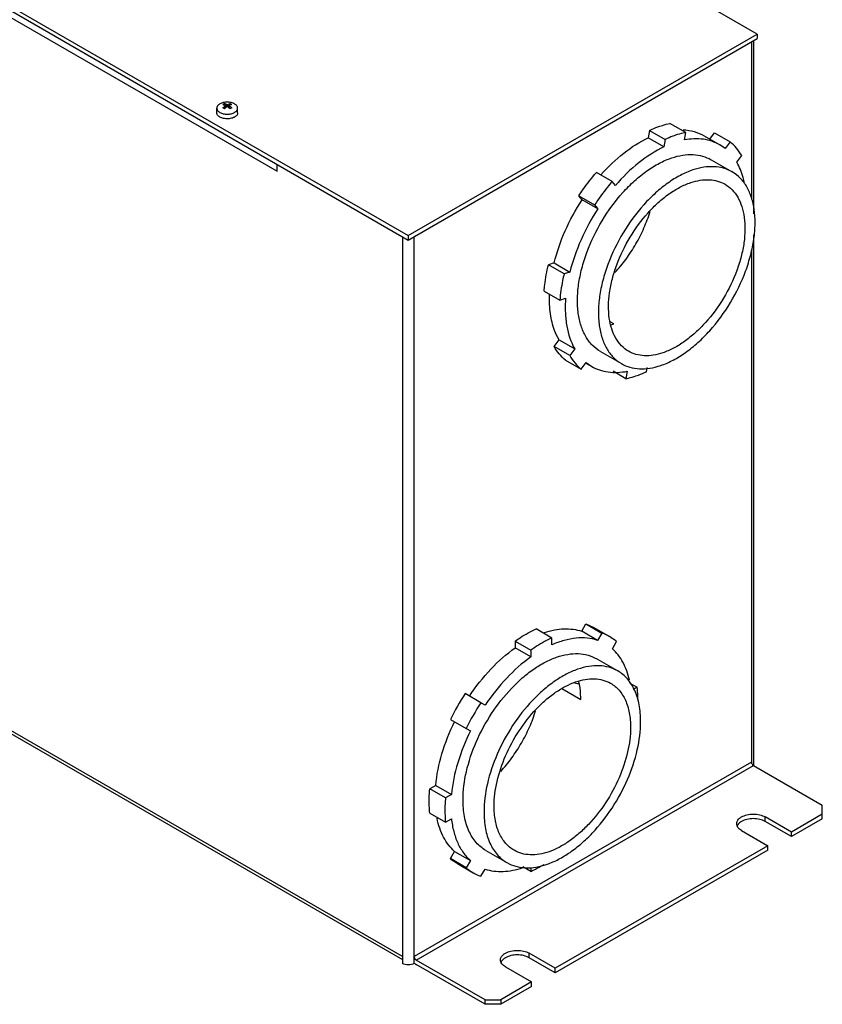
# Model space of a CAD drawing. Header units: millimetres. Extents: x 77 to 598, y 229 to 713.
# Tile 2 of 3: x 381 to 598, y 229 to 495. Entities that reach past the tile are written whole.
import ezdxf

# ---------------------------------------------------------------- set-up
doc = ezdxf.new("R2010")
doc.units = ezdxf.units.MM
doc.header["$LTSCALE"] = 61.257806
doc.layers.get('0').update_dxf_attribs({"linetype": 'CONTINUOUS'})

msp = doc.modelspace()

# ---------------------------------------------------------------- linework, layer by layer
at = {"color": 7, "linetype": 'Continuous'}
for p, q in [((98.3, 660.42), (486.15, 436.5)), ((580.19, 490.8), (384.32, 603.88)), ((290.28, 548.36), (486.15, 435.28)), ((309.37, 535.51), (450.79, 453.86)), ((486.15, 436.5), (580.19, 490.8)), ((486.15, 435.28), (580.19, 489.57)), ((578.61, 488.66), (578.61, 446.19)), ((579.27, 442.38), (579.27, 489.04)), ((580.19, 490.8), (580.19, 489.57)), ((434.56, 469.57), (434.56, 470.83)), ((436.59, 472.05), (436.78, 471.56)), ((436.72, 471.37), (436.72, 470.79)), ((436.81, 471.51), (436.81, 470.86)), ((436.81, 471.49), (437, 471.01)), ((437.15, 471.86), (437.15, 471.13)), ((437.57, 471.13), (437.57, 471.86)), ((437.72, 471.01), (437.91, 471.49)), ((437.91, 471.51), (437.91, 470.86)), ((437.94, 471.56), (438.12, 472.05)), ((437.99, 470.79), (437.99, 471.37)), ((440.16, 469.57), (440.16, 470.83)), ((551.12, 464.85), (550.79, 462.85)), ((551.12, 464.85), (555.36, 462.4)), ((560.9, 464.25), (556.65, 466.7)), ((555.03, 460.4), (550.79, 462.85)), ((555.36, 462.4), (555.03, 460.4)), ((560.57, 462.26), (560.9, 464.25)), ((565.84, 463.4), (570.08, 460.95)), ((567.41, 462.49), (568.66, 464.16)), ((568.66, 464.16), (572.91, 461.71)), ((571.57, 459.93), (570.08, 460.95)), ((572.91, 461.71), (571.57, 459.93)), ((567.75, 456.92), (573.41, 453.66)), ((574.66, 456.25), (576, 458.03)), ((450.79, 453.86), (450.79, 455.69)), ((541.07, 451.04), (536.82, 453.49)), ((541.94, 450), (541.07, 451.04)), ((532.09, 447.18), (536.33, 444.73)), ((532.96, 446.14), (532.09, 447.18)), ((537.21, 443.69), (532.96, 446.14)), ((536.33, 444.73), (537.21, 443.69)), ((484.57, 436.19), (484.57, 240.23)), ((486.15, 436.5), (486.15, 435.28)), ((487.73, 240.23), (487.73, 436.19)), ((579.27, 293.61), (579.27, 436.69)), ((578.61, 432.71), (578.61, 294.53)), ((525.45, 429.1), (523.88, 428.58)), ((528.13, 426.13), (523.88, 428.58)), ((525.45, 429.1), (529.69, 426.65)), ((529.69, 426.65), (528.13, 426.13)), ((522.72, 421.51), (526.97, 419.06)), ((526.97, 419.06), (528.53, 419.59)), ((541.49, 412.68), (540.56, 413.22)), ((525.41, 406.56), (526.76, 408.35)), ((529.66, 404.11), (525.41, 406.56)), ((526.76, 408.35), (531, 405.9)), ((531, 405.9), (529.66, 404.11)), ((537.9, 405.22), (543.56, 401.96)), ((528.51, 402.88), (532.75, 400.43)), ((532.75, 400.43), (534.09, 402.22)), ((534.01, 402.1), (535.58, 401.19)), ((534.09, 402.22), (535.58, 401.19)), ((550.3, 399.75), (550.48, 400.88)), ((544.76, 397.89), (541.32, 399.88)), ((545.09, 399.89), (544.76, 397.89)), ((524.83, 327.97), (520.59, 330.42)), ((532.89, 329.79), (534.02, 331.76)), ((537.13, 327.34), (532.89, 329.79)), ((534.02, 331.76), (538.27, 329.31)), ((536.13, 330.79), (540.37, 328.34)), ((538.27, 329.31), (537.13, 327.34)), ((514.93, 327.16), (519.17, 324.71)), ((514.93, 327.16), (514.93, 325.31)), ((524.83, 326.13), (524.83, 327.97)), ((541.13, 325.04), (542.27, 327)), ((519.17, 322.86), (514.93, 325.31)), ((519.17, 324.71), (519.17, 322.86)), ((536.92, 322.36), (542.58, 319.1)), ((484.57, 242.06), (351.8, 318.71)), ((352.26, 317.69), (484.57, 241.3)), ((527.49, 314.32), (532.6, 311.37)), ((545.84, 315.84), (547.83, 314.69)), ((547.83, 314.69), (546.75, 314.07)), ((505.73, 310.52), (501.49, 312.97)), ((506.87, 309.87), (505.73, 310.52)), ((520.37, 308.56), (520.44, 308.51)), ((497.49, 306.04), (501.73, 303.6)), ((501.73, 303.6), (502.87, 302.94)), ((578.61, 294.53), (487.73, 242.06)), ((488.25, 241.15), (579.13, 293.63)), ((579.13, 293.63), (597.7, 282.9)), ((493.53, 288.24), (491.93, 287.32)), ((496.17, 284.87), (491.93, 287.32)), ((493.53, 288.24), (497.77, 285.79)), ((497.77, 285.79), (496.17, 284.87)), ((597.7, 280.45), (597.7, 282.9)), ((491.93, 280.78), (496.17, 278.33)), ((496.17, 278.33), (497.77, 279.26)), ((589.39, 275.65), (582.31, 279.73)), ((582.31, 278.51), (582.31, 279.73)), ((597.7, 280.45), (589.39, 275.65)), ((597.7, 279.23), (589.39, 274.43)), ((597.7, 279.23), (597.7, 280.45)), ((589.39, 274.43), (582.31, 278.51)), ((575.95, 276.06), (583.02, 271.98)), ((589.39, 274.43), (589.39, 275.65)), ((583.02, 271.98), (525.75, 238.91)), ((583.02, 270.75), (583.02, 271.98)), ((497.49, 268.48), (498.62, 270.44)), ((501.73, 266.03), (497.49, 268.48)), ((498.62, 270.44), (502.87, 267.99)), ((507.07, 270.66), (512.73, 267.4)), ((583.02, 270.75), (525.75, 237.69)), ((499.38, 267.14), (503.62, 264.69)), ((502.87, 267.99), (501.73, 266.03)), ((505.73, 263.72), (506.87, 265.68)), ((519.17, 265.05), (517.01, 266.3)), ((519.17, 266.08), (519.17, 265.05)), ((525.75, 238.91), (518.68, 242.99)), ((518.68, 241.77), (518.68, 242.99)), ((525.75, 237.69), (518.68, 241.77)), ((506.82, 230.43), (488.25, 241.15)), ((506.82, 229.21), (488.25, 239.93)), ((512.31, 239.32), (519.38, 235.24)), ((525.75, 237.69), (525.75, 238.91)), ((519.38, 235.24), (511.07, 230.43)), ((519.38, 234.01), (511.07, 229.21)), ((519.38, 234.01), (519.38, 235.24)), ((506.82, 230.43), (511.07, 230.43)), ((506.82, 229.21), (506.82, 230.43)), ((511.07, 229.21), (506.82, 229.21)), ((511.07, 230.43), (511.07, 229.21))]:
    msp.add_line(p, q, dxfattribs=at)
for centre, radius, start, end in [((438.09, 468.98), 3.42, 120.0184, 124.1495), ((430.01, 459.76), 12.75, 58.8996, 61.1016), ((438.03, 469.07), 3.3, 115.7786, 120.0056), ((440.94, 465.91), 6.45, 129.7773, 132.3272), ((440.56, 466.36), 5.86, 125.6684, 129.8294), ((434.15, 466.36), 5.86, 50.1711, 54.332), ((433.78, 465.91), 6.45, 47.6732, 50.2232), ((436.67, 469.05), 3.33, 55.7854, 64.2157), ((444.92, 459.41), 13.16, 120.0054, 121.0947), ((444.13, 460.78), 11.57, 118.8324, 120.0194), ((535.85, 428.78), 17.06, 286.7558, 288.5439), ((535.66, 429.38), 17.69, 288.5383, 289.25), ((554.37, 277.82), 63.5, 146.3884, 153.6119), ((507.88, 311.62), 24.73, 359.4299, 359.9992), ((558.61, 275.37), 63.5, 146.3884, 153.6119), ((578.52, 293.61), 0.743, 355.5729, 359.9948), ((576.31, 276.63), 1.68, 156.6152, 164.6593), ((489.4, 241.91), 2.29, 234.6703, 239.9294), ((512.67, 239.89), 1.68, 156.6152, 164.6593)]:
    msp.add_arc(centre, radius, start, end, dxfattribs=at)
for points, knots in [([(435.38, 471.97), (435.26, 471.9), (435.03, 471.75), (434.77, 471.47), (434.62, 471.21), (434.57, 470.99), (434.56, 470.88), (434.56, 470.83)], [0, 0, 0, 0, 0.289605, 0.54865, 0.781649, 0.891845, 1, 1, 1, 1]), ([(434.56, 470.83), (434.56, 470.78), (434.57, 470.67), (434.62, 470.45), (434.77, 470.19), (435.03, 469.91), (435.26, 469.76), (435.38, 469.69)], [0, 0, 0, 0, 0.108169, 0.218376, 0.451383, 0.710428, 1, 1, 1, 1]), ([(439.34, 471.97), (439.2, 472.05), (438.91, 472.19), (438.42, 472.34), (437.9, 472.43), (437.36, 472.46), (436.82, 472.43), (436.29, 472.34), (435.81, 472.19), (435.51, 472.05), (435.38, 471.97)], [0, 0, 0, 0, 0.114141, 0.237297, 0.366939, 0.499961, 0.632988, 0.762647, 0.885827, 1, 1, 1, 1]), ([(436.17, 471.81), (436.21, 471.79), (436.4, 471.74), (436.59, 471.68), (436.72, 471.62)], [0, 0, 0, 0, 0.241578, 1, 1, 1, 1]), ([(436.17, 470.92), (436.21, 470.96), (436.39, 471.12), (436.58, 471.27), (436.72, 471.37)], [0, 0, 0, 0, 0.255731, 1, 1, 1, 1]), ([(437.15, 471.86), (437.1, 471.88), (436.92, 471.96), (436.73, 472.02), (436.59, 472.05)], [0, 0, 0, 0, 0.258712, 1, 1, 1, 1]), ([(436.81, 471.51), (436.81, 471.52), (436.81, 471.54), (436.79, 471.57), (436.76, 471.6), (436.74, 471.61), (436.72, 471.62)], [0, 0, 0, 0, 0.225325, 0.457967, 0.713495, 1, 1, 1, 1]), ([(436.72, 471.37), (436.74, 471.38), (436.76, 471.4), (436.79, 471.44), (436.81, 471.48), (436.81, 471.51)], [0, 0, 0, 0, 0.293617, 0.557674, 1, 1, 1, 1]), ([(437.15, 471.86), (437.18, 471.85), (437.25, 471.83), (437.36, 471.82), (437.47, 471.83), (437.54, 471.85), (437.57, 471.86)], [0, 0, 0, 0, 0.233569, 0.500001, 0.766434, 1, 1, 1, 1]), ([(437.57, 471.13), (437.54, 471.15), (437.47, 471.18), (437.36, 471.19), (437.24, 471.18), (437.18, 471.15), (437.15, 471.13)], [0, 0, 0, 0, 0.240557, 0.500001, 0.759446, 1, 1, 1, 1]), ([(437.57, 471.86), (437.62, 471.88), (437.8, 471.96), (437.98, 472.02), (438.12, 472.05)], [0, 0, 0, 0, 0.258712, 1, 1, 1, 1]), ([(437.99, 471.62), (437.98, 471.61), (437.96, 471.6), (437.93, 471.57), (437.91, 471.54), (437.91, 471.52), (437.91, 471.51)], [0, 0, 0, 0, 0.286504, 0.542037, 0.774679, 1, 1, 1, 1]), ([(437.91, 471.51), (437.91, 471.48), (437.92, 471.44), (437.96, 471.4), (437.98, 471.38), (437.99, 471.37)], [0, 0, 0, 0, 0.442331, 0.706382, 1, 1, 1, 1]), ([(438.55, 471.81), (438.5, 471.79), (438.31, 471.74), (438.13, 471.68), (437.99, 471.62)], [0, 0, 0, 0, 0.241578, 1, 1, 1, 1]), ([(438.55, 470.92), (438.5, 470.96), (438.33, 471.12), (438.14, 471.27), (437.99, 471.37)], [0, 0, 0, 0, 0.255731, 1, 1, 1, 1]), ([(440.16, 470.83), (440.16, 470.88), (440.15, 470.99), (440.09, 471.21), (439.95, 471.47), (439.68, 471.75), (439.46, 471.9), (439.34, 471.97)], [0, 0, 0, 0, 0.108169, 0.218376, 0.451383, 0.710428, 1, 1, 1, 1]), ([(439.34, 469.69), (439.46, 469.76), (439.68, 469.91), (439.95, 470.19), (440.09, 470.45), (440.15, 470.67), (440.16, 470.78), (440.16, 470.83)], [0, 0, 0, 0, 0.289605, 0.54865, 0.781649, 0.891845, 1, 1, 1, 1]), ([(435.38, 468.43), (435.26, 468.5), (435.03, 468.65), (434.77, 468.93), (434.62, 469.2), (434.57, 469.41), (434.56, 469.52), (434.56, 469.57)], [0, 0, 0, 0, 0.289589, 0.548632, 0.781635, 0.891836, 1, 1, 1, 1]), ([(435.38, 469.69), (435.51, 469.61), (435.81, 469.47), (436.29, 469.32), (436.82, 469.23), (437.36, 469.2), (437.9, 469.23), (438.42, 469.32), (438.91, 469.47), (439.2, 469.61), (439.34, 469.69)], [0, 0, 0, 0, 0.114141, 0.237297, 0.366939, 0.499961, 0.632988, 0.762647, 0.885827, 1, 1, 1, 1]), ([(436.05, 468.14), (435.99, 468.16), (435.76, 468.24), (435.53, 468.34), (435.38, 468.43)], [0, 0, 0, 0, 0.261554, 1, 1, 1, 1]), ([(438.48, 468.09), (438.28, 468.04), (437.87, 467.97), (437.26, 467.94), (436.64, 467.99), (436.24, 468.08), (436.05, 468.14)], [0, 0, 0, 0, 0.247866, 0.502751, 0.756224, 1, 1, 1, 1]), ([(439.18, 468.34), (439.13, 468.32), (438.9, 468.21), (438.66, 468.14), (438.48, 468.09)], [0, 0, 0, 0, 0.23949, 1, 1, 1, 1]), ([(440.16, 469.57), (440.16, 469.51), (440.15, 469.39), (440.08, 469.16), (439.91, 468.87), (439.59, 468.57), (439.33, 468.42), (439.18, 468.34)], [0, 0, 0, 0, 0.105991, 0.214373, 0.445704, 0.706358, 1, 1, 1, 1]), ([(551.12, 464.85), (551.35, 464.96), (552.27, 465.37), (553.21, 465.73), (553.92, 465.97)], [0, 0, 0, 0, 0.255782, 1, 1, 1, 1]), ([(553.92, 465.97), (554.15, 466.05), (555.05, 466.33), (555.96, 466.57), (556.65, 466.7)], [0, 0, 0, 0, 0.255988, 1, 1, 1, 1]), ([(560.2, 465), (561.2, 464.95), (563.16, 464.65), (565, 463.88), (565.84, 463.4)], [0, 0, 0, 0, 0.509741, 1, 1, 1, 1]), ([(538.03, 452.82), (539.92, 454.97), (543.85, 458.76), (548.46, 461.75), (550.79, 462.85)], [0, 0, 0, 0, 0.526721, 1, 1, 1, 1]), ([(558.16, 463.52), (557.93, 463.44), (556.98, 463.11), (556.05, 462.72), (555.36, 462.4)], [0, 0, 0, 0, 0.244318, 1, 1, 1, 1]), ([(560.9, 464.25), (560.67, 464.21), (559.75, 464.01), (558.84, 463.75), (558.16, 463.52)], [0, 0, 0, 0, 0.244195, 1, 1, 1, 1]), ([(570.08, 460.95), (569.41, 461.34), (567.98, 461.98), (564.78, 462.71), (562.24, 462.57), (560.57, 462.26)], [0, 0, 0, 0, 0.236211, 0.47849, 1, 1, 1, 1]), ([(555.03, 460.4), (552.64, 459.27), (547.9, 456.17), (543.88, 452.23), (541.94, 450)], [0, 0, 0, 0, 0.472865, 1, 1, 1, 1]), ([(576, 458.03), (575.58, 458.74), (574.66, 460.07), (573.51, 461.21), (572.91, 461.71)], [0, 0, 0, 0, 0.510033, 1, 1, 1, 1]), ([(537.9, 405.22), (537.1, 405.68), (535.59, 406.87), (533.82, 409.26), (532.56, 412.2), (531.83, 415.59), (531.64, 419.37), (531.98, 423.43), (532.84, 427.69), (534.69, 433.54), (538.12, 440.61), (542.74, 446.94), (547.01, 451.25), (550.31, 453.92), (553.67, 456.02), (556.01, 457.04), (557.16, 457.43)], [0, 0, 0, 0, 0.043172, 0.088435, 0.137421, 0.191094, 0.249775, 0.313259, 0.380945, 0.451944, 0.59925, 0.745586, 0.815424, 0.881577, 0.943255, 1, 1, 1, 1]), ([(557.16, 457.43), (558.11, 457.75), (560, 458.23), (562.82, 458.41), (565.44, 458.01), (567.03, 457.34), (567.75, 456.92)], [0, 0, 0, 0, 0.276772, 0.531994, 0.770578, 1, 1, 1, 1]), ([(562.82, 454.16), (561.66, 453.77), (559.33, 452.75), (555.96, 450.65), (552.66, 447.98), (548.4, 443.68), (543.78, 437.35), (540.35, 430.27), (538.5, 424.42), (537.63, 420.17), (537.29, 416.1), (537.49, 412.33), (538.22, 408.93), (539.48, 406), (541.25, 403.61), (542.76, 402.42), (543.56, 401.96)], [0, 0, 0, 0, 0.056745, 0.118422, 0.184576, 0.254414, 0.400749, 0.548056, 0.619055, 0.686741, 0.750225, 0.808906, 0.862579, 0.911565, 0.956828, 1, 1, 1, 1]), ([(573.41, 453.66), (572.69, 454.08), (571.1, 454.74), (568.47, 455.14), (565.66, 454.96), (563.77, 454.48), (562.82, 454.16)], [0, 0, 0, 0, 0.229422, 0.468005, 0.723228, 1, 1, 1, 1]), ([(576.71, 450.62), (576.6, 451.14), (576.14, 453.08), (575.39, 454.97), (574.66, 456.25)], [0, 0, 0, 0, 0.264273, 1, 1, 1, 1]), ([(532.09, 447.18), (532.45, 447.74), (533.93, 449.91), (535.54, 452), (536.82, 453.49)], [0, 0, 0, 0, 0.252634, 1, 1, 1, 1]), ([(554.16, 401.45), (555.31, 401.84), (557.64, 402.86), (561.01, 404.96), (564.31, 407.63), (568.57, 411.94), (573.2, 418.27), (576.62, 425.34), (578.47, 431.19), (579.34, 435.45), (579.68, 439.51), (579.48, 443.29), (578.75, 446.68), (577.49, 449.62), (575.73, 452.01), (574.21, 453.2), (573.41, 453.66)], [0, 0, 0, 0, 0.056745, 0.118422, 0.184576, 0.254414, 0.400749, 0.548056, 0.619055, 0.686741, 0.750225, 0.808906, 0.862579, 0.911565, 0.956828, 1, 1, 1, 1]), ([(562.26, 450.76), (563.09, 451.04), (564.73, 451.46), (567.19, 451.62), (569.47, 451.27), (570.86, 450.69), (571.49, 450.32)], [0, 0, 0, 0, 0.276769, 0.531996, 0.770577, 1, 1, 1, 1]), ([(541.07, 451.04), (540.64, 450.55), (538.96, 448.52), (537.42, 446.39), (536.33, 444.73)], [0, 0, 0, 0, 0.247005, 1, 1, 1, 1]), ([(545.49, 405.29), (544.79, 405.69), (543.47, 406.73), (541.93, 408.81), (540.83, 411.37), (540.2, 414.32), (540.03, 417.61), (540.32, 421.15), (541.08, 424.86), (542.69, 429.96), (545.67, 436.12), (549.7, 441.63), (553.41, 445.38), (556.29, 447.71), (559.22, 449.53), (561.25, 450.43), (562.26, 450.76)], [0, 0, 0, 0, 0.043172, 0.088435, 0.137421, 0.191094, 0.249775, 0.313259, 0.380945, 0.451944, 0.59925, 0.745586, 0.815423, 0.881577, 0.943255, 1, 1, 1, 1]), ([(571.49, 450.32), (572.18, 449.92), (573.5, 448.89), (575.04, 446.8), (576.14, 444.25), (576.77, 441.29), (576.94, 438), (576.65, 434.46), (575.89, 430.76), (574.29, 425.66), (571.3, 419.5), (567.27, 413.98), (563.56, 410.24), (560.68, 407.91), (557.75, 406.08), (555.72, 405.19), (554.71, 404.85)], [0, 0, 0, 0, 0.043172, 0.088435, 0.137421, 0.191094, 0.249775, 0.313259, 0.380945, 0.451944, 0.59925, 0.745586, 0.815423, 0.881577, 0.943255, 1, 1, 1, 1]), ([(525.45, 429.1), (526.19, 432.07), (528.26, 437.98), (531.24, 443.48), (532.96, 446.14)], [0, 0, 0, 0, 0.491429, 1, 1, 1, 1]), ([(537.21, 443.69), (535.48, 441.03), (532.5, 435.53), (530.43, 429.62), (529.69, 426.65)], [0, 0, 0, 0, 0.508571, 1, 1, 1, 1]), ([(541.82, 426.5), (542.89, 427.65), (544.91, 430.13), (547.53, 434.16), (549.71, 438.46), (550.84, 441.45), (551.3, 442.95)], [0, 0, 0, 0, 0.247142, 0.500074, 0.752968, 1, 1, 1, 1]), ([(522.72, 421.51), (522.77, 422.09), (523.01, 424.46), (523.46, 426.82), (523.88, 428.58)], [0, 0, 0, 0, 0.242125, 1, 1, 1, 1]), ([(528.13, 426.13), (527.98, 425.53), (527.46, 423.2), (527.11, 420.83), (526.97, 419.06)], [0, 0, 0, 0, 0.257702, 1, 1, 1, 1]), ([(526.76, 408.35), (526.29, 409.16), (525.25, 411.43), (524.29, 415.53), (524.15, 418.79), (524.21, 420.49)], [0, 0, 0, 0, 0.224411, 0.591937, 1, 1, 1, 1]), ([(528.53, 419.59), (528.44, 418.28), (528.38, 415.74), (528.86, 411.07), (529.92, 407.77), (531, 405.9)], [0, 0, 0, 0, 0.279343, 0.539249, 1, 1, 1, 1]), ([(528.51, 402.88), (527.9, 403.38), (526.76, 404.53), (525.83, 405.85), (525.41, 406.56)], [0, 0, 0, 0, 0.489967, 1, 1, 1, 1]), ([(529.66, 404.11), (530.07, 403.41), (531, 402.08), (532.14, 400.93), (532.75, 400.43)], [0, 0, 0, 0, 0.510033, 1, 1, 1, 1]), ([(554.71, 404.85), (553.88, 404.57), (552.24, 404.16), (549.79, 404), (547.5, 404.35), (546.12, 404.93), (545.49, 405.29)], [0, 0, 0, 0, 0.276769, 0.531996, 0.770577, 1, 1, 1, 1]), ([(535.58, 401.19), (536.25, 400.81), (537.68, 400.17), (540.87, 399.43), (543.42, 399.57), (545.09, 399.89)], [0, 0, 0, 0, 0.236211, 0.47849, 1, 1, 1, 1]), ([(543.56, 401.96), (544.28, 401.54), (545.87, 400.87), (548.5, 400.47), (551.31, 400.65), (553.2, 401.13), (554.16, 401.45)], [0, 0, 0, 0, 0.229422, 0.468005, 0.723228, 1, 1, 1, 1]), ([(544.76, 397.89), (544.99, 397.94), (545.91, 398.14), (546.82, 398.4), (547.5, 398.63)], [0, 0, 0, 0, 0.244195, 1, 1, 1, 1]), ([(547.5, 398.63), (547.73, 398.7), (548.68, 399.04), (549.61, 399.43), (550.3, 399.75)], [0, 0, 0, 0, 0.244318, 1, 1, 1, 1]), ([(514.93, 327.16), (515.39, 327.48), (517.2, 328.7), (519.12, 329.76), (520.59, 330.42)], [0, 0, 0, 0, 0.260245, 1, 1, 1, 1]), ([(522.79, 329.43), (523.68, 329.73), (525.43, 330.2), (528.06, 330.51), (530.56, 330.41), (532.14, 330.05), (532.89, 329.79)], [0, 0, 0, 0, 0.273171, 0.528925, 0.769929, 1, 1, 1, 1]), ([(534.02, 331.76), (534.21, 331.69), (534.93, 331.42), (535.63, 331.08), (536.13, 330.79)], [0, 0, 0, 0, 0.251398, 1, 1, 1, 1]), ([(540.37, 328.34), (540.21, 328.44), (539.53, 328.81), (538.81, 329.11), (538.27, 329.31)], [0, 0, 0, 0, 0.249214, 1, 1, 1, 1]), ([(524.83, 327.97), (524.35, 327.76), (522.39, 326.81), (520.53, 325.66), (519.17, 324.71)], [0, 0, 0, 0, 0.239839, 1, 1, 1, 1]), ([(537.13, 327.34), (536.23, 327.65), (534.3, 328.05), (531.25, 328.02), (528.03, 327.38), (525.9, 326.6), (524.83, 326.13)], [0, 0, 0, 0, 0.225064, 0.463859, 0.721283, 1, 1, 1, 1]), ([(542.27, 327), (542.12, 327.12), (541.52, 327.61), (540.88, 328.05), (540.37, 328.34)], [0, 0, 0, 0, 0.251399, 1, 1, 1, 1]), ([(502.62, 312.32), (504.35, 314.9), (508.08, 319.62), (512.58, 323.64), (514.93, 325.31)], [0, 0, 0, 0, 0.518029, 1, 1, 1, 1]), ([(545.76, 316.61), (545.57, 317.47), (545.08, 319.12), (544.06, 321.41), (542.76, 323.41), (541.7, 324.54), (541.13, 325.04)], [0, 0, 0, 0, 0.271896, 0.527306, 0.768819, 1, 1, 1, 1]), ([(500.89, 284.33), (500.89, 286.88), (501.61, 292.24), (504.27, 300.12), (508.37, 307.71), (512.8, 313.37), (516.77, 317.2), (519.82, 319.59), (522.92, 321.48), (526, 322.84), (529.01, 323.64), (531.89, 323.86), (534.57, 323.46), (536.19, 322.79), (536.92, 322.36)], [0, 0, 0, 0, 0.128624, 0.270154, 0.417245, 0.561528, 0.630179, 0.695318, 0.756313, 0.812795, 0.864737, 0.912549, 0.957159, 1, 1, 1, 1]), ([(519.17, 322.86), (516.82, 321.19), (512.32, 317.17), (508.59, 312.45), (506.87, 309.87)], [0, 0, 0, 0, 0.481971, 1, 1, 1, 1]), ([(542.58, 319.1), (541.85, 319.52), (540.22, 320.2), (537.55, 320.59), (534.67, 320.38), (531.66, 319.58), (528.58, 318.22), (525.48, 316.32), (522.43, 313.93), (518.45, 310.1), (514.03, 304.44), (509.93, 296.85), (507.26, 288.98), (506.55, 283.61), (506.55, 281.06)], [0, 0, 0, 0, 0.042841, 0.087451, 0.135263, 0.187205, 0.243687, 0.304683, 0.369821, 0.438472, 0.582754, 0.729845, 0.871376, 1, 1, 1, 1]), ([(548.76, 305.43), (548.76, 306.95), (548.53, 309.82), (547.37, 313.77), (545.7, 316.5), (544.01, 318.16), (543.07, 318.82), (542.58, 319.1)], [0, 0, 0, 0, 0.289588, 0.548633, 0.781636, 0.891838, 1, 1, 1, 1]), ([(509.27, 282.63), (509.27, 284.86), (509.89, 289.53), (512.21, 296.39), (515.79, 303), (519.64, 307.93), (523.1, 311.27), (525.76, 313.34), (528.46, 315), (531.14, 316.18), (533.76, 316.88), (536.27, 317.06), (538.6, 316.72), (540.02, 316.13), (540.66, 315.76)], [0, 0, 0, 0, 0.128624, 0.270154, 0.417245, 0.561528, 0.630179, 0.695318, 0.756313, 0.812795, 0.864737, 0.912549, 0.957159, 1, 1, 1, 1]), ([(532.61, 311.62), (532.61, 312.03), (532.57, 313.58), (532.37, 315.13), (532.11, 316.25)], [0, 0, 0, 0, 0.262098, 1, 1, 1, 1]), ([(532.03, 315.65), (531.94, 315.64), (531.55, 315.65), (531.17, 315.7), (530.9, 315.77)], [0, 0, 0, 0, 0.254417, 1, 1, 1, 1]), ([(540.66, 315.76), (541.08, 315.52), (541.9, 314.95), (543.37, 313.5), (544.83, 311.13), (545.84, 307.69), (546.04, 305.18), (546.04, 303.86)], [0, 0, 0, 0, 0.108162, 0.218363, 0.451367, 0.71041, 1, 1, 1, 1]), ([(547.99, 311.52), (547.99, 311.79), (547.97, 312.85), (547.91, 313.91), (547.83, 314.69)], [0, 0, 0, 0, 0.255394, 1, 1, 1, 1]), ([(511.05, 292), (512.11, 293.15), (514.11, 295.61), (516.71, 299.62), (518.87, 303.87), (519.99, 306.84), (520.45, 308.33)], [0, 0, 0, 0, 0.247209, 0.500097, 0.752936, 1, 1, 1, 1]), ([(493.53, 288.24), (493.8, 291.11), (495.03, 297.02), (497.26, 302.61), (498.62, 305.39)], [0, 0, 0, 0, 0.481973, 1, 1, 1, 1]), ([(512.73, 267.4), (513.47, 266.97), (515.09, 266.3), (517.77, 265.91), (520.64, 266.12), (523.65, 266.92), (526.74, 268.28), (529.83, 270.17), (532.88, 272.56), (536.86, 276.39), (541.28, 282.05), (545.39, 289.64), (548.05, 297.52), (548.76, 302.88), (548.76, 305.43)], [0, 0, 0, 0, 0.042841, 0.087451, 0.135263, 0.187205, 0.243687, 0.304683, 0.369821, 0.438472, 0.582754, 0.729845, 0.871376, 1, 1, 1, 1]), ([(502.87, 302.94), (501.5, 300.16), (499.28, 294.57), (498.04, 288.66), (497.77, 285.79)], [0, 0, 0, 0, 0.518027, 1, 1, 1, 1]), ([(546.04, 303.86), (546.04, 301.64), (545.42, 296.97), (543.1, 290.11), (539.52, 283.5), (535.67, 278.57), (532.21, 275.23), (529.55, 273.15), (526.86, 271.5), (524.17, 270.31), (521.55, 269.62), (519.04, 269.43), (516.71, 269.77), (515.3, 270.36), (514.66, 270.73)], [0, 0, 0, 0, 0.128624, 0.270154, 0.417245, 0.561528, 0.630179, 0.695318, 0.756313, 0.812795, 0.864737, 0.912549, 0.957159, 1, 1, 1, 1]), ([(578.61, 294.53), (578.61, 294.35), (578.73, 294), (578.98, 293.71), (579.13, 293.63)], [0, 0, 0, 0, 0.500001, 1, 1, 1, 1]), ([(491.77, 283.96), (491.77, 284.23), (491.78, 285.35), (491.85, 286.47), (491.93, 287.32)], [0, 0, 0, 0, 0.245183, 1, 1, 1, 1]), ([(496.17, 284.87), (496.14, 284.58), (496.05, 283.47), (496.01, 282.34), (496.01, 281.51)], [0, 0, 0, 0, 0.254817, 1, 1, 1, 1]), ([(507.07, 270.66), (506.59, 270.95), (505.64, 271.6), (503.96, 273.26), (502.28, 275.99), (501.12, 279.94), (500.89, 282.81), (500.89, 284.33)], [0, 0, 0, 0, 0.108162, 0.218363, 0.451366, 0.710411, 1, 1, 1, 1]), ([(491.93, 280.78), (491.9, 281.04), (491.81, 282.1), (491.77, 283.16), (491.77, 283.96)], [0, 0, 0, 0, 0.244652, 1, 1, 1, 1]), ([(496.01, 281.51), (496.01, 281.24), (496.03, 280.18), (496.09, 279.12), (496.17, 278.33)], [0, 0, 0, 0, 0.255394, 1, 1, 1, 1]), ([(514.66, 270.73), (514.23, 270.98), (513.41, 271.55), (511.94, 273), (510.48, 275.37), (509.47, 278.81), (509.27, 281.32), (509.27, 282.63)], [0, 0, 0, 0, 0.108162, 0.218363, 0.451367, 0.71041, 1, 1, 1, 1]), ([(498.62, 270.44), (498.03, 270.96), (496.93, 272.15), (495.59, 274.26), (494.54, 276.7), (494.07, 278.45), (493.89, 279.37)], [0, 0, 0, 0, 0.23007, 0.471073, 0.726828, 1, 1, 1, 1]), ([(497.77, 279.26), (497.89, 278.09), (498.28, 275.86), (499.34, 272.75), (500.84, 270.09), (502.16, 268.62), (502.87, 267.99)], [0, 0, 0, 0, 0.278718, 0.536142, 0.774937, 1, 1, 1, 1]), ([(506.55, 281.06), (506.55, 279.55), (506.78, 276.67), (507.94, 272.72), (509.61, 270), (511.3, 268.34), (512.24, 267.68), (512.73, 267.4)], [0, 0, 0, 0, 0.289588, 0.548633, 0.781636, 0.891838, 1, 1, 1, 1]), ([(574.63, 277.9), (574.63, 278.11), (574.73, 278.56), (574.99, 278.93), (575.15, 279.1)], [0, 0, 0, 0, 0.475464, 1, 1, 1, 1]), ([(575.15, 279.1), (575.2, 279.16), (575.44, 279.4), (575.72, 279.6), (575.95, 279.73)], [0, 0, 0, 0, 0.235025, 1, 1, 1, 1]), ([(575.95, 279.73), (576.4, 279.99), (577.45, 280.38), (579.13, 280.56), (580.81, 280.38), (581.86, 279.99), (582.31, 279.73)], [0, 0, 0, 0, 0.237252, 0.5, 0.762747, 1, 1, 1, 1]), ([(582.31, 278.51), (581.86, 278.77), (580.81, 279.15), (579.13, 279.33), (577.45, 279.15), (576.4, 278.77), (575.95, 278.51)], [0, 0, 0, 0, 0.237253, 0.500001, 0.762748, 1, 1, 1, 1]), ([(575.95, 276.06), (575.58, 276.27), (574.94, 276.76), (574.63, 277.55), (574.63, 277.9)], [0, 0, 0, 0, 0.550837, 1, 1, 1, 1]), ([(575.95, 278.51), (575.84, 278.44), (575.44, 278.19), (575.08, 277.84), (574.9, 277.55)], [0, 0, 0, 0, 0.27411, 1, 1, 1, 1]), ([(499.38, 267.14), (499.21, 267.23), (498.55, 267.64), (497.93, 268.1), (497.49, 268.48)], [0, 0, 0, 0, 0.249214, 1, 1, 1, 1]), ([(501.73, 266.03), (501.88, 265.9), (502.48, 265.41), (503.12, 264.98), (503.62, 264.69)], [0, 0, 0, 0, 0.251399, 1, 1, 1, 1]), ([(506.87, 265.68), (507.62, 265.43), (509.21, 265.07), (511.72, 264.96), (514.36, 265.28), (516.12, 265.76), (517.02, 266.06)], [0, 0, 0, 0, 0.229952, 0.470902, 0.726693, 1, 1, 1, 1]), ([(519.17, 265.05), (519.46, 265.18), (520.66, 265.75), (521.82, 266.39), (522.68, 266.91)], [0, 0, 0, 0, 0.243437, 1, 1, 1, 1]), ([(503.62, 264.69), (503.79, 264.59), (504.47, 264.22), (505.19, 263.91), (505.73, 263.72)], [0, 0, 0, 0, 0.249214, 1, 1, 1, 1]), ([(488.25, 241.15), (488.1, 241.24), (487.85, 241.53), (487.73, 241.88), (487.73, 242.06)], [0, 0, 0, 0, 0.499999, 1, 1, 1, 1]), ([(511, 241.16), (511, 241.37), (511.09, 241.82), (511.35, 242.19), (511.51, 242.36)], [0, 0, 0, 0, 0.475464, 1, 1, 1, 1]), ([(512.31, 241.77), (512.2, 241.7), (511.8, 241.44), (511.44, 241.1), (511.26, 240.81)], [0, 0, 0, 0, 0.27411, 1, 1, 1, 1]), ([(511.51, 242.36), (511.56, 242.42), (511.81, 242.66), (512.09, 242.86), (512.31, 242.99)], [0, 0, 0, 0, 0.235025, 1, 1, 1, 1]), ([(512.31, 242.99), (512.76, 243.25), (513.82, 243.63), (515.49, 243.82), (517.17, 243.63), (518.23, 243.25), (518.68, 242.99)], [0, 0, 0, 0, 0.237252, 0.5, 0.762747, 1, 1, 1, 1]), ([(518.68, 241.77), (518.23, 242.03), (517.17, 242.41), (515.49, 242.59), (513.82, 242.41), (512.76, 242.03), (512.31, 241.77)], [0, 0, 0, 0, 0.237253, 0.500001, 0.762748, 1, 1, 1, 1]), ([(487.73, 240.23), (487.26, 239.96), (486.15, 239.75), (485.04, 239.96), (484.57, 240.23)], [0, 0, 0, 0, 0.5, 1, 1, 1, 1]), ([(512.31, 239.32), (511.94, 239.53), (511.3, 240.02), (511, 240.81), (511, 241.16)], [0, 0, 0, 0, 0.550837, 1, 1, 1, 1])]:
    msp.add_open_spline(points, degree=3, knots=knots, dxfattribs=at)
for points in [[(574.9, 277.55), (574.85, 277.47), (574.8, 277.38), (574.77, 277.3)], [(487.73, 240.33), (487.84, 240.23), (487.95, 240.13), (488.07, 240.04)], [(511.26, 240.81), (511.21, 240.73), (511.17, 240.64), (511.13, 240.56)]]:
    msp.add_open_spline(points, degree=3, dxfattribs=at)

doc.saveas('drawing.dxf')
